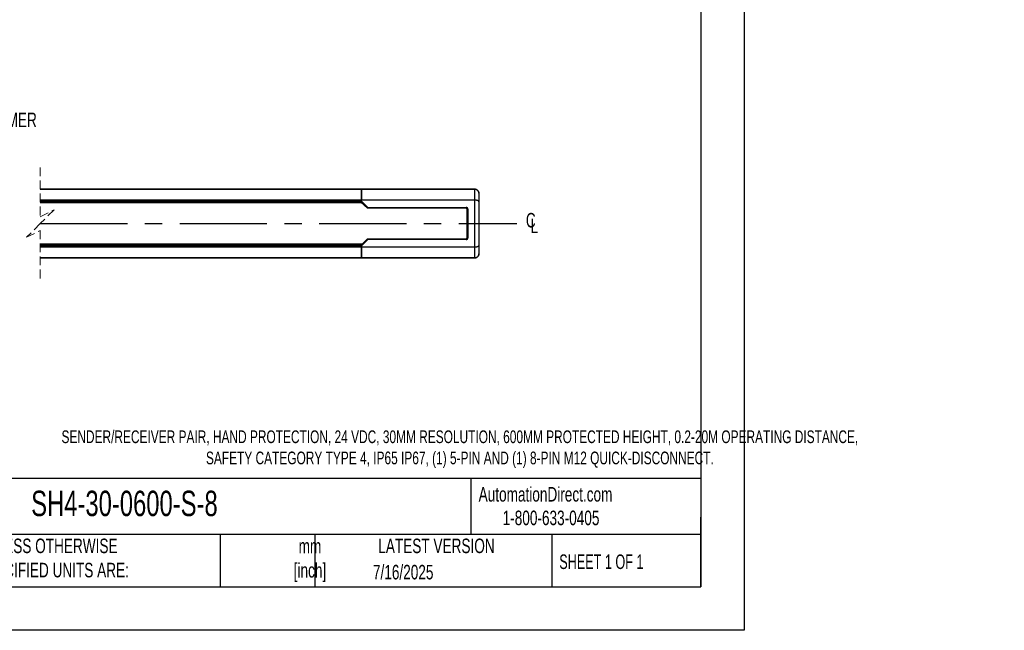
# Model space of a CAD drawing. Header units: millimetres. Extents: x 0 to 1110, y 0 to 756.
# Tile 10 of 11: x 608 to 1110, y 0 to 311. Entities that reach past the tile are written whole.
import ezdxf

# ---------------------------------------------------------------- set-up
doc = ezdxf.new("R2010")
doc.units = ezdxf.units.MM
doc.header["$LTSCALE"] = 3.5
doc.linetypes.add('CENTERX2', pattern=[20.32, 12.7, -2.54, 2.54, -2.54])
doc.linetypes.add('HIDDEN', pattern=[1.905, 1.27, -0.635])
doc.layers.add('DIMENSIONS', color=140, linetype='Continuous', lineweight=25)
doc.layers.add('TEXT', color=140, linetype='Continuous', lineweight=25)
doc.styles.add('SLDTEXTSTYLE0', font='TXT', dxfattribs={"width": 0.7})
doc.styles.add('SLDTEXTSTYLE1', font='TXT', dxfattribs={"width": 0.65})

# ---------------------------------------------------------------- blocks, each defined once
blk = doc.blocks.new('SW_BROKEN_VIEW_1')
at = {"color": 0, "linetype": 'CENTERX2'}
for p, q in [((0, 0), (0, -15.93)), ((10, 0.04), (10, -15.97)), ((-30.28, -7.89), (191.76, -7.89)), ((-1.82, -5.76), (-1.82, -10.15)), ((-0.03, -5.76), (-0.03, -10.15)), ((0, -5.76), (0, -10.15)), ((1.82, -5.76), (1.82, -10.15)), ((10, -5.76), (10, -10.15)), ((212.76, -7.89), (455.69, -7.89))]:
    blk.add_line(p, q, dxfattribs=at)
at = {"color": 0}
for p, q in [((-1.7, -5.02), (-1.77, -5.2)), ((-1.61, -4.85), (-1.7, -5.02)), ((-1.51, -4.69), (-1.61, -4.85)), ((-1.39, -4.54), (-1.51, -4.69)), ((-1.25, -4.41), (-1.39, -4.54)), ((-1.1, -4.29), (-1.25, -4.41)), ((-0.94, -4.18), (-1.1, -4.29)), ((-0.77, -4.1), (-0.94, -4.18)), ((-0.6, -4.03), (-0.77, -4.1)), ((-0.41, -3.98), (-0.6, -4.03)), ((-0.22, -3.95), (-0.41, -3.98)), ((-0.03, -3.94), (-0.22, -3.95)), ((0.16, -3.95), (-0.03, -3.94)), ((0.35, -3.98), (0.16, -3.95)), ((0.53, -4.03), (0.35, -3.98)), ((0.71, -4.1), (0.53, -4.03)), ((0.88, -4.18), (0.71, -4.1)), ((1.04, -4.29), (0.88, -4.18)), ((1.19, -4.41), (1.04, -4.29)), ((1.32, -4.54), (1.19, -4.41)), ((1.44, -4.69), (1.32, -4.54)), ((1.55, -4.85), (1.44, -4.69)), ((1.63, -5.02), (1.55, -4.85)), ((1.7, -5.2), (1.63, -5.02)), ((8.33, -5.02), (8.27, -5.2)), ((8.42, -4.85), (8.33, -5.02)), ((8.53, -4.69), (8.42, -4.85)), ((8.65, -4.54), (8.53, -4.69)), ((8.78, -4.41), (8.65, -4.54)), ((8.93, -4.29), (8.78, -4.41)), ((9.09, -4.18), (8.93, -4.29)), ((9.26, -4.1), (9.09, -4.18)), ((9.44, -4.03), (9.26, -4.1)), ((9.62, -3.98), (9.44, -4.03)), ((9.81, -3.95), (9.62, -3.98)), ((10, -3.94), (9.81, -3.95)), ((10.19, -3.95), (10, -3.94)), ((10.38, -3.98), (10.19, -3.95)), ((10.56, -4.03), (10.38, -3.98)), ((10.74, -4.1), (10.56, -4.03)), ((10.91, -4.18), (10.74, -4.1)), ((11.07, -4.29), (10.91, -4.18)), ((11.22, -4.41), (11.07, -4.29)), ((11.35, -4.54), (11.22, -4.41)), ((11.47, -4.69), (11.35, -4.54)), ((11.58, -4.85), (11.47, -4.69)), ((11.67, -5.02), (11.58, -4.85)), ((11.73, -5.2), (11.67, -5.02)), ((-1.85, -5.57), (-1.86, -5.76)), ((-1.86, -5.76), (-1.86, -10.15)), ((-1.82, -5.38), (-1.85, -5.57)), ((-1.77, -5.2), (-1.82, -5.38)), ((1.75, -5.38), (1.7, -5.2)), ((1.78, -5.57), (1.75, -5.38)), ((1.79, -5.76), (1.78, -5.57)), ((1.79, -5.76), (1.79, -10.15)), ((8.19, -5.57), (8.18, -5.76)), ((8.18, -5.76), (8.18, -10.15)), ((8.22, -5.38), (8.19, -5.57)), ((8.27, -5.2), (8.22, -5.38)), ((11.78, -5.38), (11.73, -5.2)), ((11.81, -5.57), (11.78, -5.38)), ((11.82, -5.76), (11.81, -5.57)), ((11.82, -5.76), (11.82, -10.15)), ((113.01, -7.64), (113, -7.85)), ((113, -7.85), (113.01, -8.06)), ((113.05, -7.44), (113.01, -7.64)), ((113.01, -8.06), (113.04, -8.27)), ((113.04, -8.27), (113.09, -8.47)), ((113.11, -7.24), (113.05, -7.44)), ((113.09, -8.47), (113.16, -8.67)), ((113.19, -7.04), (113.11, -7.24)), ((113.16, -8.67), (113.25, -8.86)), ((113.29, -6.86), (113.19, -7.04)), ((113.25, -8.86), (113.36, -9.03)), ((113.4, -6.68), (113.29, -6.86)), ((113.36, -9.03), (113.49, -9.2)), ((113.54, -6.52), (113.4, -6.68)), ((113.49, -9.2), (113.64, -9.35)), ((113.69, -6.38), (113.54, -6.52)), ((113.64, -9.35), (113.8, -9.49)), ((113.85, -6.25), (113.69, -6.38)), ((113.8, -9.49), (113.97, -9.6)), ((114.03, -6.14), (113.85, -6.25)), ((113.97, -9.6), (114.15, -9.7)), ((114.22, -6.05), (114.03, -6.14)), ((114.15, -9.7), (114.35, -9.78)), ((114.42, -5.98), (114.22, -6.05)), ((114.35, -9.78), (114.55, -9.84)), ((114.62, -5.92), (114.42, -5.98)), ((114.55, -9.84), (114.76, -9.87)), ((114.83, -5.9), (114.62, -5.92)), ((114.76, -9.87), (114.97, -9.89)), ((115.03, -5.89), (114.83, -5.9)), ((114.97, -9.89), (115.17, -9.88)), ((115.24, -5.9), (115.03, -5.89)), ((115.17, -9.88), (115.38, -9.85)), ((115.45, -5.94), (115.24, -5.9)), ((115.38, -9.85), (115.58, -9.8)), ((115.65, -6), (115.45, -5.94)), ((115.58, -9.8), (115.78, -9.73)), ((115.85, -6.08), (115.65, -6)), ((115.78, -9.73), (115.97, -9.64)), ((116.03, -6.17), (115.85, -6.08)), ((115.97, -9.64), (116.15, -9.53)), ((116.2, -6.29), (116.03, -6.17)), ((116.15, -9.53), (116.31, -9.4)), ((116.36, -6.43), (116.2, -6.29)), ((116.31, -9.4), (116.46, -9.25)), ((116.51, -6.58), (116.36, -6.43)), ((116.46, -9.25), (116.6, -9.09)), ((116.64, -6.74), (116.51, -6.58)), ((116.6, -9.09), (116.71, -8.92)), ((116.75, -6.92), (116.64, -6.74)), ((116.71, -8.92), (116.81, -8.73)), ((116.84, -7.11), (116.75, -6.92)), ((116.81, -8.73), (116.89, -8.54)), ((116.91, -7.3), (116.84, -7.11)), ((116.89, -8.54), (116.95, -8.34)), ((116.96, -7.51), (116.91, -7.3)), ((116.95, -8.34), (116.99, -8.13)), ((116.99, -7.71), (116.96, -7.51)), ((117, -7.92), (116.99, -7.71)), ((116.99, -8.13), (117, -7.92)), ((-1.86, -10.15), (-1.85, -10.34)), ((-1.85, -10.34), (-1.82, -10.53)), ((-1.82, -10.53), (-1.77, -10.71)), ((-1.77, -10.71), (-1.7, -10.89)), ((-1.7, -10.89), (-1.61, -11.06)), ((-1.61, -11.06), (-1.51, -11.22)), ((-1.51, -11.22), (-1.39, -11.37)), ((-1.39, -11.37), (-1.25, -11.51)), ((-1.25, -11.51), (-1.1, -11.63)), ((-1.1, -11.63), (-0.94, -11.73)), ((-0.94, -11.73), (-0.77, -11.82)), ((-0.77, -11.82), (-0.6, -11.88)), ((-0.6, -11.88), (-0.41, -11.93)), ((-0.41, -11.93), (-0.22, -11.96)), ((-0.22, -11.96), (-0.03, -11.97)), ((-0.03, -11.97), (0.16, -11.96)), ((0.16, -11.96), (0.35, -11.93)), ((0.35, -11.93), (0.53, -11.88)), ((0.53, -11.88), (0.71, -11.82)), ((0.71, -11.82), (0.88, -11.73)), ((0.88, -11.73), (1.04, -11.63)), ((1.04, -11.63), (1.19, -11.51)), ((1.19, -11.51), (1.32, -11.37)), ((1.32, -11.37), (1.44, -11.22)), ((1.44, -11.22), (1.55, -11.06)), ((1.55, -11.06), (1.63, -10.89)), ((1.63, -10.89), (1.7, -10.71)), ((1.7, -10.71), (1.75, -10.53)), ((1.75, -10.53), (1.78, -10.34)), ((1.78, -10.34), (1.79, -10.15)), ((8.18, -10.15), (8.19, -10.34)), ((8.19, -10.34), (8.22, -10.53)), ((8.22, -10.53), (8.27, -10.71)), ((8.27, -10.71), (8.33, -10.89)), ((8.33, -10.89), (8.42, -11.06)), ((8.42, -11.06), (8.53, -11.22)), ((8.53, -11.22), (8.65, -11.37)), ((8.65, -11.37), (8.78, -11.51)), ((8.78, -11.51), (8.93, -11.63)), ((8.93, -11.63), (9.09, -11.73)), ((9.09, -11.73), (9.26, -11.82)), ((9.26, -11.82), (9.44, -11.88)), ((9.44, -11.88), (9.62, -11.93)), ((9.62, -11.93), (9.81, -11.96)), ((9.81, -11.96), (10, -11.97)), ((10, -11.97), (10.19, -11.96)), ((10.19, -11.96), (10.38, -11.93)), ((10.38, -11.93), (10.56, -11.88)), ((10.56, -11.88), (10.74, -11.82)), ((10.74, -11.82), (10.91, -11.73)), ((10.91, -11.73), (11.07, -11.63)), ((11.07, -11.63), (11.22, -11.51)), ((11.22, -11.51), (11.35, -11.37)), ((11.35, -11.37), (11.47, -11.22)), ((11.47, -11.22), (11.58, -11.06)), ((11.58, -11.06), (11.67, -10.89)), ((11.67, -10.89), (11.73, -10.71)), ((11.73, -10.71), (11.78, -10.53)), ((11.78, -10.53), (11.81, -10.34)), ((11.81, -10.34), (11.82, -10.15))]:
    blk.add_line(p, q, dxfattribs=at)
for points, knots in [([(1.82, -5.76), (1.81, -5.57), (1.78, -5.38), (1.73, -5.2), (1.67, -5.02), (1.58, -4.85), (1.47, -4.69), (1.35, -4.54), (1.22, -4.41), (1.07, -4.29), (0.91, -4.18), (0.74, -4.1), (0.56, -4.03), (0.38, -3.98), (0.19, -3.95), (0, -3.94), (-0.19, -3.95), (-0.38, -3.98), (-0.56, -4.03), (-0.74, -4.1), (-0.91, -4.18), (-1.07, -4.29), (-1.22, -4.41), (-1.35, -4.54), (-1.47, -4.69), (-1.58, -4.85), (-1.67, -5.02), (-1.73, -5.2), (-1.78, -5.38), (-1.81, -5.57), (-1.82, -5.76), (-1.82, -5.7), (-1.82, -5.76)], [0, 0, 0, 0, 0.033333, 0.066667, 0.1, 0.133332, 0.166667, 0.2, 0.233333, 0.266666, 0.300001, 0.333332, 0.366667, 0.399999, 0.433332, 0.466667, 0.500002, 0.533332, 0.566668, 0.6, 0.633332, 0.666668, 0.699999, 0.733334, 0.766666, 0.799999, 0.833333, 0.866667, 0.9, 0.933333, 0.966667, 1, 1, 1, 1]), ([(-1.82, -10.15), (-1.81, -10.34), (-1.78, -10.53), (-1.73, -10.71), (-1.67, -10.89), (-1.58, -11.06), (-1.47, -11.22), (-1.35, -11.37), (-1.22, -11.51), (-1.07, -11.63), (-0.91, -11.73), (-0.74, -11.82), (-0.56, -11.88), (-0.38, -11.93), (-0.19, -11.96), (0, -11.97), (0.19, -11.96), (0.38, -11.93), (0.56, -11.88), (0.74, -11.82), (0.91, -11.73), (1.07, -11.63), (1.22, -11.51), (1.35, -11.37), (1.47, -11.22), (1.58, -11.06), (1.67, -10.89), (1.73, -10.71), (1.78, -10.53), (1.81, -10.34), (1.82, -10.15), (1.82, -10.21), (1.82, -10.15)], [0, 0, 0, 0, 0.0333337, 0.0666674, 0.1000007, 0.1333333, 0.1666675, 0.2000009, 0.2333337, 0.2666663, 0.3000012, 0.3333323, 0.3666676, 0.4000001, 0.4333321, 0.4666676, 0.4999976, 0.5333328, 0.5666682, 0.6000003, 0.6333328, 0.666668, 0.6999991, 0.733334, 0.7666667, 0.7999995, 0.8333328, 0.866667, 0.8999996, 0.9333329, 0.9666666, 1, 1, 1, 1])]:
    blk.add_open_spline(points, degree=3, knots=knots, dxfattribs=at)
blk = doc.blocks.new('SW_SYMBOL_MOD_CL')
at = {"layer": 'DIMENSIONS', "color": 0, "char_height": 2756, "attachment_point": 5, "style": 'SLDTEXTSTYLE0'}
for s, insert in [('C', (1400, 2100)), ('L', (2100, 1050))]:
    blk.add_mtext(s, dxfattribs=dict(at, insert=insert))

msp = doc.modelspace()

# ---------------------------------------------------------------- linework, layer by layer
at = {"color": 7, "linetype": 'Continuous'}
for p, q in [((977.909, 755.659), (977.909, 0.009)), ((977.909, 0.009), (0.009, 0.009))]:
    msp.add_line(p, q, dxfattribs=at)
at = {"color": 7, "linetype": 'HIDDEN', "lineweight": 18}
for p, q in [((618.896, 236.033), (618.896, 210.92)), ((618.896, 210.92), (625.896, 214.42)), ((625.896, 214.42), (618.896, 207.42)), ((618.896, 207.42), (611.896, 200.42)), ((611.896, 200.42), (618.896, 203.92)), ((618.896, 203.92), (618.896, 178.808))]:
    msp.add_line(p, q, dxfattribs=at)
for p, q in [((618.896, 224.92), (782.508, 224.92)), ((782.508, 224.917), (618.896, 224.917)), ((782.508, 224.92), (782.508, 224.917)), ((784.179, 224.92), (782.508, 224.92)), ((782.508, 224.917), (782.508, 219.444)), ((782.508, 224.42), (782.758, 224.42)), ((782.758, 223.545), (782.508, 223.545)), ((782.508, 223.545), (782.758, 223.545)), ((782.758, 221.668), (782.508, 221.668)), ((782.758, 224.881), (782.758, 220.44)), ((783.008, 224.92), (782.913, 224.917)), ((840.508, 224.918), (782.913, 224.918)), ((783.008, 224.92), (784.253, 224.92)), ((784.179, 224.92), (784.179, 224.92)), ((784.179, 224.92), (784.348, 224.92)), ((784.348, 224.92), (784.253, 224.92)), ((784.348, 224.92), (840.508, 224.92)), ((840.508, 224.92), (840.508, 224.917)), ((840.508, 219.494), (840.508, 224.918)), ((842.508, 222.92), (842.508, 218.556)), ((618.896, 219.444), (782.508, 219.444)), ((782.508, 219.266), (618.896, 219.266)), ((618.896, 218.969), (782.508, 218.969)), ((782.508, 218.725), (618.896, 218.725)), ((618.896, 218.127), (782.508, 218.127)), ((782.508, 218.12), (618.896, 218.12)), ((783.043, 217.92), (618.896, 217.92)), ((782.508, 219.444), (782.508, 219.266)), ((782.508, 218.969), (782.508, 219.266)), ((782.508, 218.969), (782.508, 218.725)), ((782.508, 218.725), (782.508, 218.127)), ((782.758, 218.6), (782.508, 218.6)), ((782.758, 218.419), (782.508, 218.419)), ((782.768, 218.2), (782.508, 218.2)), ((782.508, 218.182), (782.785, 218.182)), ((782.508, 218.127), (782.508, 218.12)), ((782.508, 218.047), (782.508, 218.12)), ((782.508, 217.92), (782.508, 218.047)), ((782.508, 217.957), (783.007, 217.957)), ((782.758, 218.719), (782.758, 220.44)), ((782.758, 220.44), (782.777, 219.494)), ((782.758, 218.719), (782.758, 218.21)), ((782.758, 218.21), (782.774, 218.423)), ((784.441, 216.498), (782.758, 218.21)), ((785.7, 215.45), (782.774, 218.423)), ((782.777, 219.494), (840.508, 219.494)), ((840.508, 219.315), (782.778, 219.315)), ((782.778, 218.77), (782.778, 219.315)), ((782.778, 218.77), (785.875, 215.623)), ((785.331, 215.594), (784.441, 216.498)), ((840.508, 219.494), (840.508, 219.315)), ((840.508, 195.525), (840.508, 219.315)), ((842.508, 218.556), (842.508, 196.285)), ((785.635, 215.284), (785.331, 215.594)), ((785.635, 215.284), (785.7, 215.45)), ((785.875, 215.377), (785.81, 215.21)), ((836.127, 215.171), (785.81, 215.21)), ((785.875, 215.623), (836.127, 215.623)), ((785.875, 215.623), (785.875, 215.377)), ((836.127, 215.377), (785.875, 215.377)), ((836.127, 215.377), (836.127, 215.623)), ((836.127, 215.171), (836.127, 215.377)), ((836.392, 215.054), (836.392, 199.786)), ((836.508, 214.789), (836.715, 214.789)), ((836.508, 200.051), (836.508, 214.789)), ((836.715, 214.789), (836.961, 214.789)), ((836.715, 200.051), (836.715, 214.789)), ((836.961, 214.789), (836.961, 200.051)), ((783.043, 196.92), (618.896, 196.92)), ((618.896, 196.72), (782.508, 196.72)), ((782.508, 196.714), (618.896, 196.714)), ((618.896, 196.115), (782.508, 196.115)), ((782.508, 195.872), (618.896, 195.872)), ((782.508, 196.794), (782.508, 196.92)), ((783.007, 196.883), (782.508, 196.883)), ((782.508, 196.72), (782.508, 196.794)), ((782.508, 196.72), (782.508, 196.714)), ((782.508, 196.714), (782.508, 196.115)), ((782.785, 196.658), (782.508, 196.658)), ((782.508, 196.64), (782.768, 196.64)), ((782.758, 196.421), (782.508, 196.421)), ((782.758, 196.24), (782.508, 196.24)), ((782.508, 196.115), (782.508, 195.872)), ((782.508, 195.575), (782.508, 195.872)), ((782.758, 196.631), (784.441, 198.342)), ((782.758, 196.122), (782.758, 196.631)), ((782.774, 196.418), (782.758, 196.631)), ((782.758, 194.401), (782.758, 196.122)), ((782.774, 196.418), (785.7, 199.39)), ((785.875, 199.217), (782.778, 196.07)), ((782.778, 196.07), (782.778, 195.525)), ((784.441, 198.342), (785.331, 199.247)), ((785.331, 199.247), (785.635, 199.556)), ((785.7, 199.39), (785.635, 199.556)), ((785.81, 199.63), (836.127, 199.67)), ((785.81, 199.63), (785.875, 199.463)), ((785.875, 199.463), (785.875, 199.217)), ((785.875, 199.463), (836.127, 199.463)), ((836.127, 199.217), (785.875, 199.217)), ((836.127, 199.67), (836.127, 199.463)), ((836.127, 199.463), (836.127, 199.217)), ((836.508, 200.051), (836.715, 200.051)), ((836.715, 200.051), (836.961, 200.051)), ((842.508, 196.285), (842.508, 191.92)), ((618.896, 195.575), (782.508, 195.575)), ((782.508, 195.396), (618.896, 195.396)), ((782.508, 195.575), (782.508, 195.396)), ((782.508, 195.396), (782.508, 189.923)), ((782.758, 193.172), (782.508, 193.172)), ((782.508, 191.295), (782.758, 191.295)), ((782.508, 191.295), (782.758, 191.295)), ((782.777, 195.346), (782.758, 194.401)), ((782.758, 194.401), (782.758, 189.96)), ((840.508, 195.346), (782.777, 195.346)), ((782.778, 195.525), (840.508, 195.525)), ((840.508, 195.525), (840.508, 195.346)), ((840.508, 189.923), (840.508, 195.346)), ((618.896, 189.923), (782.508, 189.923)), ((782.508, 189.92), (618.896, 189.92)), ((782.508, 190.42), (782.758, 190.42)), ((782.508, 189.923), (782.508, 189.92)), ((784.179, 189.92), (782.508, 189.92)), ((782.913, 189.923), (840.508, 189.923)), ((782.913, 189.923), (783.008, 189.921)), ((784.253, 189.921), (783.008, 189.921)), ((784.179, 189.921), (784.179, 189.92)), ((784.179, 189.92), (784.348, 189.92)), ((784.253, 189.921), (784.348, 189.92)), ((840.508, 189.92), (784.348, 189.92)), ((840.508, 189.923), (840.508, 189.92))]:
    msp.add_line(p, q)
for centre, radius, start, end in [((828.181, 172.461), 60.438, 134.42614, 134.65954), ((785.878, 215.631), 0.254, 225.34165, 269.28896), ((836.127, 214.789), 0.834, 359.99787, 90.00008), ((836.127, 214.789), 0.588, 359.99744, 89.99948), ((785.878, 199.209), 0.254, 90.71133, 134.65755), ((826.199, 240.366), 57.612, 225.33474, 225.57959), ((836.127, 200.051), 0.834, 269.99981, 0.0022), ((836.127, 200.051), 0.588, 270.0006, 0.00253)]:
    msp.add_arc(centre, radius, start, end)
for points, knots in [([(782.913, 224.918), (782.892, 224.916), (782.854, 224.914), (782.807, 224.904), (782.772, 224.899), (782.762, 224.885), (782.758, 224.881)], [0, 0, 0, 0, 0.39033619, 0.69723006, 0.90257989, 1, 1, 1, 1]), ([(840.508, 224.92), (840.722, 224.9), (841.181, 224.857), (841.712, 224.551), (842.082, 224.179), (842.313, 223.816), (842.476, 223.389), (842.497, 223.079), (842.508, 222.92)], [0, 0, 0, 0, 0.204086, 0.4383015, 0.5673318, 0.7039583, 0.8481797, 1, 1, 1, 1]), ([(842.508, 222.92), (842.498, 223.077), (842.476, 223.392), (842.306, 223.833), (842.054, 224.213), (841.659, 224.586), (841.132, 224.865), (840.697, 224.901), (840.508, 224.917)], [0, 0, 0, 0, 0.1503138, 0.30096, 0.4470258, 0.5841841, 0.8197218, 1, 1, 1, 1]), ([(782.774, 218.423), (782.775, 218.431), (782.776, 218.456), (782.776, 218.504), (782.778, 218.611), (782.778, 218.702), (782.778, 218.77)], [0, 0, 0, 0, 0.0723644, 0.2125162, 0.4138274, 1, 1, 1, 1]), ([(782.778, 219.315), (782.778, 219.332), (782.778, 219.364), (782.777, 219.411), (782.777, 219.454), (782.777, 219.482), (782.777, 219.494)], [0, 0, 0, 0, 0.27686071, 0.5427133, 0.78699847, 1, 1, 1, 1]), ([(840.508, 219.494), (840.645, 219.491), (840.911, 219.483), (841.294, 219.426), (841.645, 219.34), (842.012, 219.194), (842.391, 218.976), (842.473, 218.681), (842.508, 218.556)], [0, 0, 0, 0, 0.1718628, 0.336168, 0.4886255, 0.6252171, 0.8407174, 1, 1, 1, 1]), ([(842.508, 218.556), (842.496, 218.617), (842.471, 218.745), (842.268, 218.939), (841.983, 219.086), (841.622, 219.195), (841.268, 219.264), (840.893, 219.307), (840.637, 219.312), (840.508, 219.315)], [0, 0, 0, 0, 0.0804538, 0.1676034, 0.3558104, 0.5024164, 0.6627427, 0.8306752, 1, 1, 1, 1]), ([(785.81, 215.21), (785.773, 215.215), (785.707, 215.223), (785.657, 215.265), (785.635, 215.284)], [0, 0, 0, 0, 0.5596866, 1, 1, 1, 1]), ([(836.508, 214.789), (836.502, 214.843), (836.488, 214.956), (836.384, 215.084), (836.256, 215.158), (836.169, 215.167), (836.127, 215.171)], [0, 0, 0, 0, 0.2702793, 0.5624621, 0.7897153, 1, 1, 1, 1]), ([(782.778, 196.07), (782.778, 196.115), (782.778, 196.198), (782.777, 196.303), (782.776, 196.375), (782.775, 196.407), (782.774, 196.418)], [0, 0, 0, 0, 0.3801734, 0.7218066, 0.9075898, 1, 1, 1, 1]), ([(785.635, 199.556), (785.664, 199.58), (785.715, 199.621), (785.781, 199.627), (785.81, 199.63)], [0, 0, 0, 0, 0.5602593, 1, 1, 1, 1]), ([(836.127, 199.67), (836.181, 199.676), (836.293, 199.69), (836.421, 199.794), (836.496, 199.922), (836.504, 200.01), (836.508, 200.051)], [0, 0, 0, 0, 0.2702768, 0.5624182, 0.7897334, 1, 1, 1, 1]), ([(840.508, 195.525), (840.637, 195.528), (840.892, 195.534), (841.268, 195.577), (841.622, 195.645), (841.982, 195.754), (842.268, 195.902), (842.471, 196.096), (842.496, 196.223), (842.508, 196.285)], [0, 0, 0, 0, 0.1691683, 0.3370494, 0.4974534, 0.6441849, 0.8322194, 0.9194445, 1, 1, 1, 1]), ([(842.508, 196.285), (842.473, 196.159), (842.391, 195.865), (842.012, 195.646), (841.645, 195.501), (841.294, 195.415), (840.911, 195.357), (840.645, 195.35), (840.508, 195.346)], [0, 0, 0, 0, 0.1592813, 0.3747819, 0.5113739, 0.6638315, 0.8281369, 1, 1, 1, 1]), ([(782.777, 195.346), (782.777, 195.359), (782.777, 195.386), (782.777, 195.429), (782.778, 195.476), (782.778, 195.509), (782.778, 195.525)], [0, 0, 0, 0, 0.2130004, 0.4572843, 0.7231407, 1, 1, 1, 1]), ([(840.508, 189.923), (840.643, 189.931), (840.907, 189.947), (841.407, 190.111), (841.953, 190.48), (842.321, 191.025), (842.485, 191.523), (842.5, 191.787), (842.508, 191.92)], [0, 0, 0, 0, 0.1286259, 0.2541888, 0.5007235, 0.7469366, 0.8720784, 1, 1, 1, 1]), ([(842.508, 191.92), (842.497, 191.761), (842.476, 191.452), (842.313, 191.024), (842.082, 190.661), (841.712, 190.29), (841.181, 189.983), (840.722, 189.94), (840.508, 189.92)], [0, 0, 0, 0, 0.15181803, 0.29603861, 0.43266551, 0.56169614, 0.79591336, 1, 1, 1, 1]), ([(782.758, 189.96), (782.762, 189.955), (782.772, 189.942), (782.807, 189.937), (782.854, 189.927), (782.892, 189.925), (782.913, 189.923)], [0, 0, 0, 0, 0.0973428, 0.3023437, 0.6096299, 1, 1, 1, 1])]:
    msp.add_open_spline(points, degree=3, knots=knots)
at = {"layer": 'TEXT'}
for p, q in [((955.675, 733.425), (955.675, 22.225)), ((955.675, 77.441), (22.225, 77.441)), ((838.514, 77.441), (838.514, 48.895)), ((955.675, 22.225), (955.675, 57.785)), ((955.675, 48.895), (22.225, 48.895)), ((710.585, 48.895), (710.585, 22.225)), ((758.842, 48.895), (758.842, 22.225)), ((879.721, 48.895), (879.721, 22.225)), ((22.225, 22.225), (955.675, 22.225))]:
    msp.add_line(p, q, dxfattribs=at)

# ---------------------------------------------------------------- block references
at = {"color": 7, "linetype": 'Continuous'}
msp.add_blockref('SW_BROKEN_VIEW_1', (406.132, 215.308), dxfattribs=at)
at = {"layer": 'DIMENSIONS', "xscale": 0.002688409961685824, "yscale": 0.002688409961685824, "zscale": 0.002688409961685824}
msp.add_blockref('SW_SYMBOL_MOD_CL', (865.249, 203.425), dxfattribs=at)

# ---------------------------------------------------------------- texts
at = {"color": 179, "linetype": 'Continuous', "lineweight": 18, "char_height": 7.40833, "attachment_point": 1, "style": 'SLDTEXTSTYLE0'}
for s, insert in [('AutomationDirect.com', (842.432, 73.068)), ('1-800-633-0405', (854.671, 61.03))]:
    msp.add_mtext(s, dxfattribs=dict(at, insert=insert))
at = {"layer": 'DIMENSIONS', "insert": (570.512, 263.977), "char_height": 7.40833, "attachment_point": 1, "style": 'SLDTEXTSTYLE0'}
msp.add_mtext('LASER AIMER', dxfattribs=at)
at = {"layer": 'TEXT'}
for s, insert, char_height, attachment_point, style in [('SENDER/RECEIVER PAIR, HAND PROTECTION, 24 VDC, 30MM RESOLUTION, 600MM PROTECTED HEIGHT, 0.2-20M OPERATING DISTANCE, ^JSAFETY CATEGORY TYPE 4, IP65 IP67, (1) 5-PIN AND (1) 8-PIN M12 QUICK-DISCONNECT.', (832.856, 101.943), 6.482292, 2, 'SLDTEXTSTYLE0'), ('SH4-30-0600-S-8', (614.256, 71.199), 12.96458, 1, 'SLDTEXTSTYLE0'), ('UNLESS OTHERWISE ^JSPECIFIED UNITS ARE:', (586.628, 46.774), 7.40833, 1, 'SLDTEXTSTYLE0'), ('LATEST VERSION', (820.932, 46.774), 7.40833, 2, 'SLDTEXTSTYLE0'), ('mm^J[inch]', (756.408, 46.652), 7.4083, 2, 'SLDTEXTSTYLE0'), ('SHEET 1 OF 1', (883.545, 38.68), 7.40833, 1, 'SLDTEXTSTYLE1'), ('7/16/2025', (803.955, 33.379), 7.4083, 2, 'SLDTEXTSTYLE0')]:
    msp.add_mtext(s, dxfattribs=dict(at, insert=insert, char_height=char_height, attachment_point=attachment_point, style=style))

doc.saveas('drawing.dxf')
